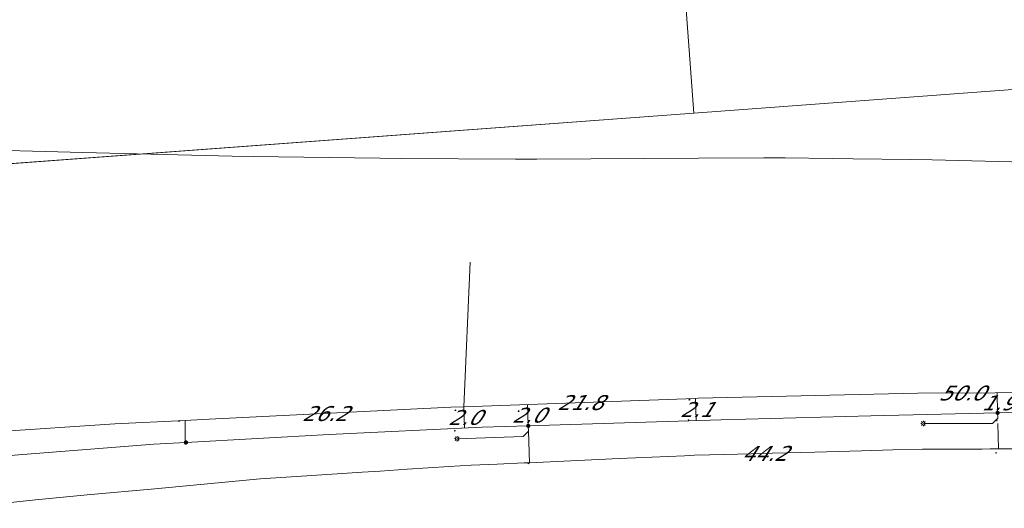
# Model space of a CAD drawing. Header units: metres. Extents: x 124576 to 133557, y 395865 to 402386.
# Tile 212 of 256: x 127272 to 127365, y 402149 to 402195. Entities that reach past the tile are written whole.
import ezdxf
from ezdxf.enums import TextEntityAlignment as Align

# ---------------------------------------------------------------- set-up
doc = ezdxf.new("R2010")
doc.units = ezdxf.units.M
doc.header["$MEASUREMENT"] = 0
for name, color, linetype, lineweight, true_color in [('LG_Laag_Spanning_Enexis_Netbeheer_BV', 7, 'Continuous', 13, 0x960000), ('LG_Midden_Spanning_Enexis_Netbeheer_BV', 7, 'Continuous', 13, 0xd20000), ('MV_Datatransport_lijn', 3, 'Continuous', 0, 0x00ff00)]:
    doc.layers.add(name, color=color, linetype=linetype, lineweight=lineweight, true_color=true_color)
for name, color, linetype, lineweight in [('LG_Laag_Spanning_P_Enexis_Netbeheer_BV', 7, 'Continuous', 0), ('MV_Laag_Spanning', 7, 'Continuous', 0), ('MV_Laag_Spanning_lijn', 7, 'Continuous', 0), ('MV_Laag_Spanning_pijl', 7, 'Continuous', 0)]:
    doc.layers.add(name, color=color, linetype=linetype, lineweight=lineweight)
doc.styles.add('Klic_Annotatie', font='verdanai.ttf', dxfattribs={"oblique": 20, "height": 1.4})

# ---------------------------------------------------------------- blocks, each defined once
blk = doc.blocks.new('Mof')
at = {"layer": 'LG_Laag_Spanning_P_Enexis_Netbeheer_BV'}
h = blk.add_hatch(color=256, dxfattribs=at)
edge = h.paths.add_edge_path()
edge.add_arc((0, 0), 2, 0, 360)
blk = doc.blocks.new('Streetlight')
at = {"layer": 'LG_Laag_Spanning_P_Enexis_Netbeheer_BV'}
for p, q in [((-1.77, 1.77), (-1.06, 1.06)), ((0, 2.5), (0, 1.5)), ((1.77, 1.77), (1.06, 1.06)), ((-1.06, -1.06), (-1.77, -1.77)), ((0, -1.5), (0, -2.5)), ((1.06, -1.06), (1.77, -1.77))]:
    blk.add_line(p, q, dxfattribs=at)
at = {"layer": 'LG_Laag_Spanning_P_Enexis_Netbeheer_BV', "flags": 128}
for points in [[(-2.5, 0), (-1.5, 0)], [(1.5, 0), (2.5, 0)]]:
    blk.add_lwpolyline(points, dxfattribs=at)
at = {"layer": 'LG_Laag_Spanning_P_Enexis_Netbeheer_BV'}
blk.add_circle((0, 0), 1.5, dxfattribs=at)
blk = doc.blocks.new('m_pijl')
at = {"layer": 'MV_Laag_Spanning_pijl'}
blk.add_hatch(color=7, dxfattribs=at).paths.add_polyline_path([(-1, -0.33), (-1, 0), (-1, 0.33), (0, 0)])
at = {"layer": 'MV_Laag_Spanning_pijl', "flags": 128}
blk.add_lwpolyline([(-1, 0), (-1, 0.33), (0, 0), (-1, -0.33), (-1, 0)], close=True, dxfattribs=at)

msp = doc.modelspace()

# ---------------------------------------------------------------- linework, layer by layer
at = {"layer": 'LG_Laag_Spanning_Enexis_Netbeheer_BV', "flags": 128}
for points in [[(127535.548, 402154.59), (127532.817, 402154.665), (127488.818, 402155.875), (127487.023, 402155.924), (127472.131, 402156.293), (127452.649, 402156.782), (127430.216, 402157.345), (127408.218, 402157.677), (127397.552, 402157.838), (127382.074, 402157.879), (127365.715, 402157.807), (127364.075, 402157.767), (127352.142, 402157.475), (127338.028, 402157.111), (127319.903, 402156.545), (127315.559, 402156.409), (127301.178, 402155.739), (127287.691, 402154.983)], [(127535.548, 402154.59), (127532.817, 402154.665), (127488.818, 402155.875), (127487.023, 402155.924), (127472.131, 402156.293), (127452.649, 402156.782), (127430.216, 402157.345), (127408.218, 402157.677), (127397.552, 402157.838), (127382.074, 402157.879), (127365.715, 402157.807), (127364.075, 402157.767), (127352.142, 402157.475), (127338.028, 402157.111), (127319.903, 402156.545), (127315.559, 402156.409), (127301.178, 402155.739), (127287.691, 402154.983)], [(127364.075, 402157.767), (127364.087, 402157.267), (127363.599, 402156.767), (127357.091, 402156.767)], [(127319.903, 402156.545), (127319.919, 402156.045), (127319.434, 402155.53), (127313.212, 402155.337)], [(127287.691, 402154.983), (127284.652, 402154.813), (127268.731, 402153.568)], [(127287.691, 402154.983), (127284.652, 402154.813), (127268.731, 402153.568)]]:
    msp.add_lwpolyline(points, dxfattribs=at)
at = {"layer": 'LG_Midden_Spanning_Enexis_Netbeheer_BV', "flags": 128}
msp.add_lwpolyline([(127266.138, 402182.571), (127277.991, 402182.264), (127292.027, 402181.901), (127294.027, 402181.862), (127305.93, 402181.706), (127307.93, 402181.688), (127318.711, 402181.627), (127320.711, 402181.627), (127335.921, 402181.709), (127342.089, 402181.738), (127344.089, 402181.733), (127348.495, 402181.687), (127350.494, 402181.665), (127355.927, 402181.597), (127357.927, 402181.558), (127371.639, 402181.204)], dxfattribs=at)
msp.add_lwpolyline([(127266.138, 402182.571), (127277.991, 402182.264), (127292.027, 402181.901), (127294.027, 402181.862), (127305.93, 402181.706), (127307.93, 402181.688), (127318.711, 402181.627), (127320.711, 402181.627), (127335.921, 402181.709), (127342.089, 402181.738), (127344.089, 402181.733), (127348.495, 402181.687), (127350.494, 402181.665), (127355.927, 402181.597), (127357.927, 402181.558), (127371.639, 402181.204)], dxfattribs=at)
at = {"layer": 'MV_Datatransport_lijn'}
for p, q in [((127335.493, 402185.948), (127461.05, 402195.228)), ((127206.644, 402176.425), (127335.493, 402185.948))]:
    msp.add_line(p, q, dxfattribs=at)
at = {"layer": 'MV_Datatransport_lijn', "flags": 128}
msp.add_lwpolyline([(127206.644, 402176.425), (127335.493, 402185.947), (127333.577, 402211.776)], dxfattribs=at)
at = {"layer": 'MV_Laag_Spanning_lijn'}
for p, q in [((127314.428, 402171.932), (127313.83, 402158.343)), ((127287.614, 402157.052), (127287.614, 402154.785)), ((127364.158, 402154.37), (127364.099, 402156.767)), ((127320.012, 402153.08), (127319.919, 402156.045))]:
    msp.add_line(p, q, dxfattribs=at)
at = {"layer": 'MV_Laag_Spanning_pijl'}
for p, q in [((127364.03, 402159.647), (127364.075, 402157.767)), ((127335.648, 402159.124), (127313.83, 402158.343)), ((127313.83, 402158.343), (127313.902, 402156.326)), ((127319.903, 402156.545), (127319.841, 402158.558)), ((127335.648, 402159.124), (127335.723, 402157.039))]:
    msp.add_line(p, q, dxfattribs=at)
at = {"layer": 'MV_Laag_Spanning_pijl', "flags": 128}
for points in [[(127385.642, 402159.741), (127356.566, 402159.615), (127335.904, 402159.133), (127335.648, 402159.124)], [(127313.83, 402158.343), (127312.608, 402158.299), (127289.249, 402157.128), (127287.614, 402157.052)], [(127287.614, 402157.052), (127280.992, 402156.742), (127269.701, 402155.98), (127237.795, 402152.937)], [(127320.012, 402153.08), (127328.453, 402153.459), (127334.603, 402153.735), (127335.56, 402153.778), (127336.99, 402153.816), (127340.887, 402153.921), (127342.86, 402153.974), (127346.862, 402154.081), (127351.275, 402154.2), (127354.224, 402154.279), (127357.012, 402154.354), (127359.925, 402154.36), (127360.9, 402154.362), (127362.614, 402154.366), (127363.371, 402154.368), (127364.158, 402154.37)], [(127364.158, 402154.37), (127365.462, 402154.372), (127367.81, 402154.378), (127370.082, 402154.383), (127372.55, 402154.388), (127374.309, 402154.392), (127377.403, 402154.398), (127379.543, 402154.403), (127382.928, 402154.411), (127386.505, 402154.418), (127390.16, 402154.426), (127394.211, 402154.435), (127396.876, 402154.441), (127398.974, 402154.446), (127400.861, 402154.444), (127403.153, 402154.404), (127406.89, 402154.34), (127408.168, 402154.318)], [(127266.193, 402148.792), (127273.534, 402149.601), (127278.4, 402150.049), (127284.747, 402150.634), (127289.048, 402151.03), (127294.677, 402151.549), (127299.055, 402151.838), (127304.268, 402152.182), (127305.954, 402152.293), (127308.507, 402152.461), (127312.448, 402152.721), (127314.518, 402152.833), (127316.986, 402152.944), (127319.513, 402153.058), (127320.012, 402153.08)]]:
    msp.add_lwpolyline(points, dxfattribs=at)

# ---------------------------------------------------------------- block references
at = {"layer": 'LG_Laag_Spanning_P_Enexis_Netbeheer_BV', "xscale": 0.1, "yscale": 0.1, "zscale": 0.1}
for p in [(127364.075, 402157.767), (127319.903, 402156.545), (127287.691, 402154.983)]:
    msp.add_blockref('Mof', p, dxfattribs=at)
for p, rotation in [((127357.091, 402156.767), 180), ((127313.212, 402155.337), 178)]:
    msp.add_blockref('Streetlight', p, dxfattribs=dict(at, rotation=rotation))
at = {"layer": 'MV_Laag_Spanning_pijl', "xscale": 0.1, "yscale": 0.1, "zscale": 0.1}
for p, rotation in [((127335, 402159), 183), ((127313, 402158), 183), ((127319, 402158), 91), ((127287, 402157), 183), ((127335, 402157), 273), ((127364, 402157), 272), ((127313, 402156), 273), ((127320, 402153), 2)]:
    msp.add_blockref('m_pijl', p, dxfattribs=dict(at, rotation=rotation))
msp.add_blockref('m_pijl', (127364, 402154), dxfattribs=at)

# ---------------------------------------------------------------- texts
at = {"layer": 'MV_Laag_Spanning', "style": 'Klic_Annotatie', "oblique": 20}
for s, p in [('50.0', (127360.642, 402159.633)), ('21.8', (127324.739, 402158.734)), ('1.9', (127364.053, 402158.707)), ('26.2', (127300.722, 402157.703)), ('2.1', (127335.686, 402158.082)), ('2.0', (127313.866, 402157.335)), ('2.0', (127319.872, 402157.552)), ('44.2', (127342.079, 402153.953))]:
    msp.add_text(s, height=1.4, dxfattribs=at).set_placement(p, align=Align.MIDDLE_CENTER)

doc.saveas('drawing.dxf')
